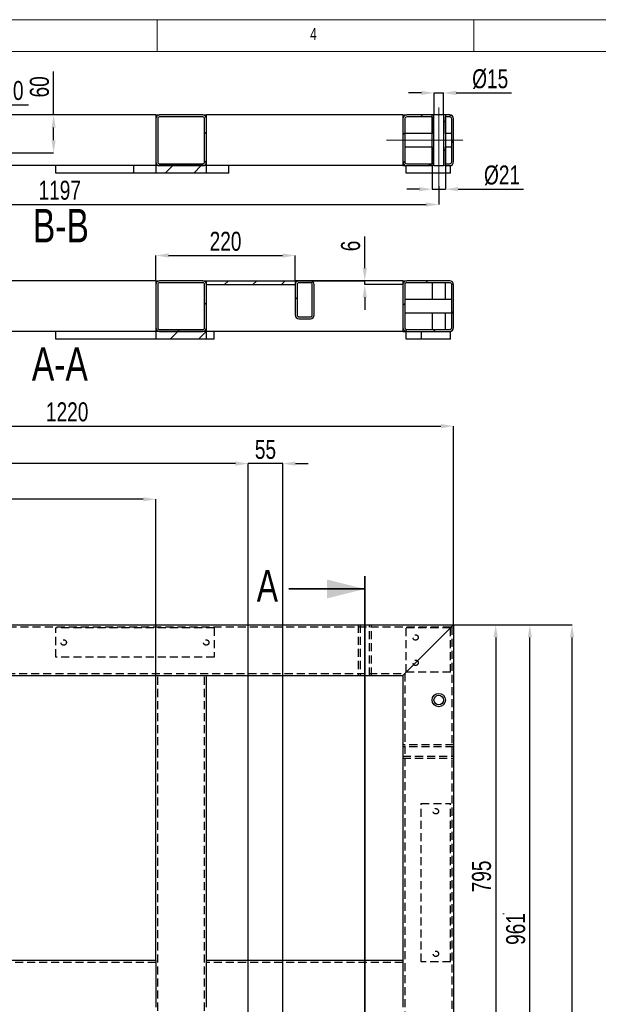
# Model space of a CAD drawing. Header units: millimetres. Extents: x 5 to 3649, y 4 to 418.
# Tile 22 of 105: x 738 to 830, y 259 to 414. Entities that reach past the tile are written whole.
import ezdxf

# ---------------------------------------------------------------- set-up
doc = ezdxf.new("R2010")
doc.units = ezdxf.units.MM
doc.header["$PDSIZE"] = -1
doc.linetypes.add('CENTERX2', pattern=[20.32, 12.7, -2.54, 2.54, -2.54])
doc.linetypes.add('HIDDEN', pattern=[1.905, 1.27, -0.635])
for name, color, linetype in [('COTES', 1, 'Continuous'), ('NOTES', 6, 'Continuous'), ('TRAIT-FINS', 9, 'Continuous'), ('TRAIT-MIXTES', 3, 'CENTERX2'), ('TRAIT-TIRET', 2, 'HIDDEN')]:
    doc.layers.add(name, color=color, linetype=linetype)
doc.layers.add('TRAIT-FORT', color=4, linetype='Continuous', lineweight=25)
doc.styles.add('SLDTEXTSTYLE0', font='TXT', dxfattribs={"width": 0.75})
doc.dimstyles.new('SLDDIMSTYLE0', dxfattribs={"dimtxt": 3, "dimasz": 2, "dimexe": 0, "dimexo": 0.0625, "dimgap": 0.75, "dimtad": 1, "dimdec": 0, "dimlfac": 10, "dimrnd": 1e-09, "dimzin": 12, "dimdsep": 46, "dimtxsty": 'SLDTEXTSTYLE0', "dimsah": 1, "dimcen": 0.09, "dimadec": 0, "dimazin": 3, "dimtfac": 1, "dimtdec": 0, "dimtofl": 0, "dimtmove": 0, "dimatfit": 3, "dimfxl": 1, "dimfrac": 2, "dimtolj": 1, "dimtzin": 12, "dimarcsym": 0})
doc.dimstyles.new('SLDDIMSTYLE1', dxfattribs={"dimtxt": 3, "dimasz": 2, "dimexe": 0, "dimexo": 0.0625, "dimgap": 0.75, "dimtad": 1, "dimdec": 0, "dimlfac": 10, "dimrnd": 1e-09, "dimzin": 12, "dimdsep": 46, "dimtxsty": 'SLDTEXTSTYLE0', "dimsah": 1, "dimcen": 0.09, "dimadec": 0, "dimazin": 3, "dimtfac": 1, "dimtdec": 0, "dimtmove": 0, "dimatfit": 0, "dimfxl": 1, "dimfrac": 2, "dimtolj": 1, "dimtzin": 12, "dimarcsym": 0})
pattern_1 = [(45, (613.036, -0.561), (-13.4704, 13.4704), []), (45, (617.527, -0.561), (-13.4704, 13.4704), []), (45, (622.017, -0.561), (-13.4704, 13.4704), []), (45, (626.507, -0.561), (-13.4704, 13.4704), [])]

# ---------------------------------------------------------------- blocks, each defined once
blk = doc.blocks.new('*D1710')
at = {"layer": 'COTES', "color": 0, "lineweight": -2, "transparency": 16777216}
for p, q in [((684.84, 318.96), (684.84, 350.27)), ((686.84, 350.27), (804.84, 350.27)), ((806.84, 318.96), (806.84, 350.27))]:
    blk.add_line(p, q, dxfattribs=at)
at = {"layer": 'COTES', "color": 0, "transparency": 16777216}
for points in [[(686.84, 350.6), (686.84, 349.93), (684.84, 350.27)], [(804.84, 350.6), (804.84, 349.93), (806.84, 350.27)]]:
    blk.add_solid(points, dxfattribs=at)
at = {"layer": 'Defpoints', "color": 0, "transparency": 16777216}
for p in [(806.84, 350.27), (684.84, 318.89), (806.84, 318.89)]:
    blk.add_point(p, dxfattribs=at)
at = {"layer": 'COTES', "color": 0, "transparency": 16777216, "insert": (745.84, 354.02), "char_height": 3, "attachment_point": 2, "style": 'SLDTEXTSTYLE0'}
blk.add_mtext('\\A1;1220', dxfattribs=at)
blk = doc.blocks.new('*D1711')
at = {"layer": 'COTES', "color": 0, "lineweight": -2, "transparency": 16777216}
for p, q in [((684.84, 318.96), (684.84, 338.71)), ((757.84, 338.71), (686.84, 338.71)), ((759.84, 310.96), (759.84, 338.71))]:
    blk.add_line(p, q, dxfattribs=at)
at = {"layer": 'COTES', "color": 0, "transparency": 16777216}
for points in [[(686.84, 339.04), (686.84, 338.38), (684.84, 338.71)], [(757.84, 339.04), (757.84, 338.38), (759.84, 338.71)]]:
    blk.add_solid(points, dxfattribs=at)
at = {"layer": 'Defpoints', "color": 0, "transparency": 16777216}
for p in [(684.84, 338.71), (684.84, 318.89), (759.84, 310.89)]:
    blk.add_point(p, dxfattribs=at)
at = {"layer": 'COTES', "color": 0, "transparency": 16777216, "insert": (722.34, 342.46), "char_height": 3, "attachment_point": 2, "style": 'SLDTEXTSTYLE0'}
blk.add_mtext('\\A1;750', dxfattribs=at)
blk = doc.blocks.new('*D1722')
at = {"layer": 'COTES', "color": 0, "lineweight": -2, "transparency": 16777216}
for p, q in [((806.9, 318.89), (818.88, 318.89)), ((818.88, 224.82), (818.88, 316.89)), ((781.04, 222.82), (818.88, 222.82))]:
    blk.add_line(p, q, dxfattribs=at)
at = {"layer": 'COTES', "color": 0, "transparency": 16777216}
for points in [[(818.54, 316.89), (819.21, 316.89), (818.88, 318.89)], [(818.54, 224.82), (819.21, 224.82), (818.88, 222.82)]]:
    blk.add_solid(points, dxfattribs=at)
at = {"layer": 'Defpoints', "color": 0, "transparency": 16777216}
for p in [(806.84, 318.89), (818.88, 318.89), (780.98, 222.82)]:
    blk.add_point(p, dxfattribs=at)
at = {"layer": 'COTES', "color": 0, "transparency": 16777216, "insert": (815.13, 270.86), "char_height": 3, "attachment_point": 2, "rotation": 90, "style": 'SLDTEXTSTYLE0'}
blk.add_mtext('\\A1;961', dxfattribs=at)
blk = doc.blocks.new('*D1723')
at = {"layer": 'COTES', "color": 0, "lineweight": -2, "transparency": 16777216}
for p, q in [((806.9, 318.89), (813.49, 318.89)), ((813.49, 316.89), (813.49, 241.41)), ((775.56, 239.41), (813.49, 239.41))]:
    blk.add_line(p, q, dxfattribs=at)
at = {"layer": 'COTES', "color": 0, "transparency": 16777216}
for points in [[(813.15, 316.89), (813.82, 316.89), (813.49, 318.89)], [(813.15, 241.41), (813.82, 241.41), (813.49, 239.41)]]:
    blk.add_solid(points, dxfattribs=at)
at = {"layer": 'Defpoints', "color": 0, "transparency": 16777216}
for p in [(806.84, 318.89), (775.5, 239.41), (813.49, 239.41)]:
    blk.add_point(p, dxfattribs=at)
at = {"layer": 'COTES', "color": 0, "transparency": 16777216, "insert": (809.74, 279.15), "char_height": 3, "attachment_point": 2, "rotation": 90, "style": 'SLDTEXTSTYLE0'}
blk.add_mtext('\\A1;795', dxfattribs=at)
blk = doc.blocks.new('*D1728')
at = {"layer": 'COTES', "color": 0, "lineweight": -2, "transparency": 16777216}
for p, q in [((772.4, 344.34), (770.4, 344.34)), ((774.4, 240.57), (774.4, 344.34)), ((779.88, 344.34), (774.4, 344.34)), ((779.88, 238.13), (779.88, 344.34)), ((781.88, 344.34), (783.88, 344.34))]:
    blk.add_line(p, q, dxfattribs=at)
at = {"layer": 'COTES', "color": 0, "transparency": 16777216}
for points in [[(772.4, 344.68), (772.4, 344.01), (774.4, 344.34)], [(781.88, 344.68), (781.88, 344.01), (779.88, 344.34)]]:
    blk.add_solid(points, dxfattribs=at)
at = {"layer": 'Defpoints', "color": 0, "transparency": 16777216}
for p in [(774.4, 344.34), (774.4, 240.51), (779.88, 238.07)]:
    blk.add_point(p, dxfattribs=at)
at = {"layer": 'COTES', "color": 0, "transparency": 16777216, "insert": (777.14, 348.09), "char_height": 3, "attachment_point": 2, "style": 'SLDTEXTSTYLE0'}
blk.add_mtext('\\A1;55', dxfattribs=at)
blk = doc.blocks.new('*D1729')
at = {"layer": 'COTES', "color": 0, "lineweight": -2, "transparency": 16777216}
for p, q in [((684.84, 318.96), (684.84, 344.34)), ((772.4, 344.34), (686.84, 344.34)), ((774.4, 240.57), (774.4, 344.34))]:
    blk.add_line(p, q, dxfattribs=at)
at = {"layer": 'COTES', "color": 0, "transparency": 16777216}
for points in [[(686.84, 344.68), (686.84, 344.01), (684.84, 344.34)], [(772.4, 344.68), (772.4, 344.01), (774.4, 344.34)]]:
    blk.add_solid(points, dxfattribs=at)
at = {"layer": 'Defpoints', "color": 0, "transparency": 16777216}
for p in [(684.84, 344.34), (684.84, 318.89), (774.4, 240.51)]:
    blk.add_point(p, dxfattribs=at)
at = {"layer": 'COTES', "color": 0, "transparency": 16777216, "insert": (729.62, 348.09), "char_height": 3, "attachment_point": 2, "style": 'SLDTEXTSTYLE0'}
blk.add_mtext('\\A1;896', dxfattribs=at)
blk = doc.blocks.new('*D1731')
at = {"layer": 'COTES', "color": 0, "lineweight": -2, "transparency": 16777216}
for p, q in [((806.9, 318.89), (825.54, 318.89)), ((825.54, 154.77), (825.54, 316.89)), ((804.56, 152.77), (825.54, 152.77))]:
    blk.add_line(p, q, dxfattribs=at)
at = {"layer": 'COTES', "color": 0, "transparency": 16777216}
for points in [[(825.21, 316.89), (825.88, 316.89), (825.54, 318.89)], [(825.21, 154.77), (825.88, 154.77), (825.54, 152.77)]]:
    blk.add_solid(points, dxfattribs=at)
at = {"layer": 'Defpoints', "color": 0, "transparency": 16777216}
for p in [(806.84, 318.89), (825.54, 318.89), (804.5, 152.77)]:
    blk.add_point(p, dxfattribs=at)
at = {"layer": 'COTES', "color": 0, "transparency": 16777216, "insert": (821.79, 235.83), "char_height": 3, "attachment_point": 2, "rotation": 90, "style": 'SLDTEXTSTYLE0'}
blk.add_mtext('\\A1;1661', dxfattribs=at)
blk = doc.blocks.new('*D1809')
at = {"layer": 'COTES', "color": 0, "lineweight": -2, "transparency": 16777216}
for p, q in [((684.84, 391.93), (684.84, 385.26)), ((804.5, 388.17), (804.5, 385.26)), ((686.84, 385.26), (802.5, 385.26))]:
    blk.add_line(p, q, dxfattribs=at)
at = {"layer": 'COTES', "color": 0, "transparency": 16777216}
for points in [[(686.84, 385.59), (686.84, 384.92), (684.84, 385.26)], [(802.5, 385.59), (802.5, 384.92), (804.5, 385.26)]]:
    blk.add_solid(points, dxfattribs=at)
at = {"layer": 'Defpoints', "color": 0, "transparency": 16777216}
for p in [(684.84, 391.99), (804.5, 388.23), (804.5, 385.26)]:
    blk.add_point(p, dxfattribs=at)
at = {"layer": 'COTES', "color": 0, "transparency": 16777216, "insert": (744.67, 389.01), "char_height": 3, "attachment_point": 2, "style": 'SLDTEXTSTYLE0'}
blk.add_mtext('\\A1;1197', dxfattribs=at)
blk = doc.blocks.new('*D1810')
at = {"layer": 'COTES', "color": 0, "lineweight": -2, "transparency": 16777216}
for p, q in [((743.7, 399.39), (743.7, 406.27)), ((759.78, 399.39), (743.7, 399.39)), ((743.7, 395.39), (743.7, 397.39)), ((730.3, 393.39), (743.7, 393.39))]:
    blk.add_line(p, q, dxfattribs=at)
at = {"layer": 'COTES', "color": 0, "transparency": 16777216}
for points in [[(743.37, 397.39), (744.03, 397.39), (743.7, 399.39)], [(743.37, 395.39), (744.03, 395.39), (743.7, 393.39)]]:
    blk.add_solid(points, dxfattribs=at)
at = {"layer": 'Defpoints', "color": 0, "transparency": 16777216}
for p in [(743.7, 399.39), (759.84, 399.39), (730.24, 393.39)]:
    blk.add_point(p, dxfattribs=at)
at = {"layer": 'COTES', "color": 0, "transparency": 16777216, "insert": (739.95, 403.83), "char_height": 3, "attachment_point": 2, "rotation": 90, "style": 'SLDTEXTSTYLE0'}
blk.add_mtext('\\A1;60', dxfattribs=at)
blk = doc.blocks.new('*D1811')
at = {"layer": 'COTES', "color": 0, "lineweight": -2, "transparency": 16777216}
for p, q in [((725.84, 401.01), (723.84, 401.01)), ((727.84, 398.86), (727.84, 401.01)), ((727.84, 401.01), (730.84, 401.01)), ((730.84, 398.86), (730.84, 401.01)), ((732.84, 401.01), (739.72, 401.01))]:
    blk.add_line(p, q, dxfattribs=at)
at = {"layer": 'COTES', "color": 0, "transparency": 16777216}
for points in [[(725.84, 401.34), (725.84, 400.68), (727.84, 401.01)], [(732.84, 401.34), (732.84, 400.68), (730.84, 401.01)]]:
    blk.add_solid(points, dxfattribs=at)
at = {"layer": 'Defpoints', "color": 0, "transparency": 16777216}
for p in [(730.84, 401.01), (727.84, 398.79), (730.84, 398.79)]:
    blk.add_point(p, dxfattribs=at)
at = {"layer": 'COTES', "color": 0, "transparency": 16777216, "insert": (737.28, 404.76), "char_height": 3, "attachment_point": 2, "style": 'SLDTEXTSTYLE0'}
blk.add_mtext('\\A1;30', dxfattribs=at)
blk = doc.blocks.new('*D1813')
at = {"layer": 'COTES', "color": 0, "lineweight": -2, "transparency": 16777216}
for p, q in [((801.75, 402.87), (799.75, 402.87)), ((803.75, 399.46), (803.75, 402.87)), ((803.75, 402.87), (805.25, 402.87)), ((805.25, 399.46), (805.25, 402.87)), ((807.25, 402.87), (816, 402.87))]:
    blk.add_line(p, q, dxfattribs=at)
at = {"layer": 'COTES', "color": 0, "transparency": 16777216}
for points in [[(801.75, 403.21), (801.75, 402.54), (803.75, 402.87)], [(807.25, 403.21), (807.25, 402.54), (805.25, 402.87)]]:
    blk.add_solid(points, dxfattribs=at)
at = {"layer": 'Defpoints', "color": 0, "transparency": 16777216}
for p in [(805.25, 402.87), (803.75, 399.39), (805.25, 399.39)]:
    blk.add_point(p, dxfattribs=at)
at = {"layer": 'COTES', "color": 0, "transparency": 16777216, "insert": (812.62, 406.62), "char_height": 3, "attachment_point": 2, "style": 'SLDTEXTSTYLE0'}
blk.add_mtext('\\A1;%%c15', dxfattribs=at)
blk = doc.blocks.new('*D1814')
at = {"layer": 'COTES', "color": 0, "lineweight": -2, "transparency": 16777216}
for p, q in [((803.45, 391.33), (803.45, 387.67)), ((805.55, 391.33), (805.55, 387.67)), ((801.45, 387.67), (799.45, 387.67)), ((803.45, 387.67), (805.55, 387.67)), ((807.55, 387.67), (817.86, 387.67))]:
    blk.add_line(p, q, dxfattribs=at)
at = {"layer": 'COTES', "color": 0, "transparency": 16777216}
for points in [[(801.45, 388.01), (801.45, 387.34), (803.45, 387.67)], [(807.55, 388.01), (807.55, 387.34), (805.55, 387.67)]]:
    blk.add_solid(points, dxfattribs=at)
at = {"layer": 'Defpoints', "color": 0, "transparency": 16777216}
for p in [(803.45, 391.39), (805.55, 391.39), (805.55, 387.67)]:
    blk.add_point(p, dxfattribs=at)
at = {"layer": 'COTES', "color": 0, "transparency": 16777216, "insert": (814.49, 391.42), "char_height": 3, "attachment_point": 2, "style": 'SLDTEXTSTYLE0'}
blk.add_mtext('\\A1;%%c21', dxfattribs=at)
blk = doc.blocks.new('*D1818')
at = {"layer": 'COTES', "color": 0, "lineweight": -2, "transparency": 16777216}
for p, q in [((759.84, 373.28), (759.84, 377.2)), ((761.84, 377.2), (779.84, 377.2)), ((781.84, 373.28), (781.84, 377.2))]:
    blk.add_line(p, q, dxfattribs=at)
at = {"layer": 'COTES', "color": 0, "transparency": 16777216}
for points in [[(761.84, 377.54), (761.84, 376.87), (759.84, 377.2)], [(779.84, 377.54), (779.84, 376.87), (781.84, 377.2)]]:
    blk.add_solid(points, dxfattribs=at)
at = {"layer": 'Defpoints', "color": 0, "transparency": 16777216}
for p in [(781.84, 377.2), (759.84, 373.21), (781.84, 373.21)]:
    blk.add_point(p, dxfattribs=at)
at = {"layer": 'COTES', "color": 0, "transparency": 16777216, "insert": (770.84, 380.95), "char_height": 3, "attachment_point": 2, "style": 'SLDTEXTSTYLE0'}
blk.add_mtext('\\A1;220', dxfattribs=at)
blk = doc.blocks.new('*D1819')
at = {"layer": 'COTES', "color": 0, "lineweight": -2, "transparency": 16777216}
for p, q in [((792.82, 375.21), (792.82, 380.21)), ((781.9, 373.21), (792.82, 373.21)), ((792.82, 372.61), (792.82, 373.21)), ((798.78, 372.61), (792.82, 372.61)), ((792.82, 370.61), (792.82, 368.61))]:
    blk.add_line(p, q, dxfattribs=at)
at = {"layer": 'COTES', "color": 0, "transparency": 16777216}
for points in [[(792.49, 375.21), (793.16, 375.21), (792.82, 373.21)], [(792.49, 370.61), (793.16, 370.61), (792.82, 372.61)]]:
    blk.add_solid(points, dxfattribs=at)
at = {"layer": 'Defpoints', "color": 0, "transparency": 16777216}
for p in [(781.84, 373.21), (792.82, 373.21), (798.84, 372.61)]:
    blk.add_point(p, dxfattribs=at)
at = {"layer": 'COTES', "color": 0, "transparency": 16777216, "insert": (789.07, 378.71), "char_height": 3, "attachment_point": 2, "rotation": 90, "style": 'SLDTEXTSTYLE0'}
blk.add_mtext('\\A1;6', dxfattribs=at)

msp = doc.modelspace()

# ---------------------------------------------------------------- hatches: boundary and pattern name
at = {"layer": 'TRAIT-FINS'}
h = msp.add_hatch(dxfattribs=at)
h.set_pattern_fill('DIN 201 ACIER ET FONTE', color=256, style=0, pattern_type=2)
h.set_pattern_definition(pattern_1)
edge = h.paths.add_edge_path(flags=0)
edge.add_line((767.240295, 399.392769), (760.440295, 399.392769))
edge.add_arc((760.440295, 398.792769), 0.6, 90, 180)
edge.add_line((759.840295, 398.792769), (759.840295, 391.992769))
edge.add_arc((760.440295, 391.992769), 0.6, 180, 270)
edge.add_line((760.440295, 391.392769), (767.240295, 391.392769))
edge.add_arc((767.240295, 391.992769), 0.6, 270, 360)
edge.add_line((767.840295, 391.992769), (767.840295, 398.792769))
edge.add_arc((767.240295, 398.792769), 0.6, 0, 90)
edge = h.paths.add_edge_path(flags=0)
edge.add_arc((760.440295, 398.792769), 0.3, 90, 180, ccw=False)
edge.add_line((760.440295, 399.092769), (767.240295, 399.092769))
edge.add_arc((767.240295, 398.792769), 0.3, 0, 90, ccw=False)
edge.add_line((767.540295, 398.792769), (767.540295, 391.992769))
edge.add_arc((767.240295, 391.992769), 0.3, 270, 360, ccw=False)
edge.add_line((767.240295, 391.692769), (760.440295, 391.692769))
edge.add_arc((760.440295, 391.992769), 0.3, 180, 270, ccw=False)
edge.add_line((760.140295, 391.992769), (760.140295, 398.792769))
h = msp.add_hatch(dxfattribs=at)
h.set_pattern_fill('DIN 201 ACIER ET FONTE', color=256, style=0, pattern_type=2)
h.set_pattern_definition(pattern_1)
edge = h.paths.add_edge_path(flags=0)
edge.add_line((798.840295, 398.792769), (798.840295, 391.992769))
edge.add_arc((799.440295, 391.992769), 0.6, 180, 270)
edge.add_line((799.440295, 391.392769), (803.447103, 391.392769))
edge.add_line((803.447103, 391.392769), (803.447103, 391.692769))
edge.add_line((803.447103, 391.692769), (799.440295, 391.692769))
edge.add_arc((799.440295, 391.992769), 0.3, 180, 270, ccw=False)
edge.add_line((799.140295, 391.992769), (799.140295, 398.792769))
edge.add_arc((799.440295, 398.792769), 0.3, 90, 180, ccw=False)
edge.add_line((799.440295, 399.092769), (803.447103, 399.092769))
edge.add_line((803.447103, 399.092769), (803.447103, 399.392769))
edge.add_line((803.447103, 399.392769), (799.440295, 399.392769))
edge.add_arc((799.440295, 398.792769), 0.6, 90, 180)
h = msp.add_hatch(dxfattribs=at)
h.set_pattern_fill('DIN 201 ACIER ET FONTE', color=256, style=0, pattern_type=2)
h.set_pattern_definition(pattern_1)
h.paths.add_polyline_path([(803.447103, 399.392769), (803.447103, 391.392769), (803.747171, 391.392769), (803.747171, 399.392769)], flags=0)
h = msp.add_hatch(dxfattribs=at)
h.set_pattern_fill('DIN 201 ACIER ET FONTE', color=256, style=0, pattern_type=2)
h.set_pattern_definition(pattern_1)
h.paths.add_polyline_path([(805.546763, 391.392769), (805.546763, 399.392769), (805.246695, 399.392769), (805.246695, 391.392769)], flags=0)
h = msp.add_hatch(dxfattribs=at)
h.set_pattern_fill('DIN 201 ACIER ET FONTE', color=256, style=0, pattern_type=2)
h.set_pattern_definition(pattern_1)
edge = h.paths.add_edge_path(flags=0)
edge.add_arc((806.240295, 398.792769), 0.3, 0, 90, ccw=False)
edge.add_line((806.540295, 398.792769), (806.540295, 391.992769))
edge.add_arc((806.240295, 391.992769), 0.3, 270, 360, ccw=False)
edge.add_line((806.240295, 391.692769), (805.546763, 391.692769))
edge.add_line((805.546763, 391.692769), (805.546763, 391.392769))
edge.add_line((805.546763, 391.392769), (806.240295, 391.392769))
edge.add_arc((806.240295, 391.992769), 0.6, 270, 360)
edge.add_line((806.840295, 391.992769), (806.840295, 398.792769))
edge.add_arc((806.240295, 398.792769), 0.6, 0, 90)
edge.add_line((806.240295, 399.392769), (805.546763, 399.392769))
edge.add_line((805.546763, 399.392769), (805.546763, 399.092769))
edge.add_line((805.546763, 399.092769), (806.240295, 399.092769))
h = msp.add_hatch(dxfattribs=at)
h.set_pattern_fill('DIN 201 ACIER ET FONTE', color=256, style=0, pattern_type=2)
h.set_pattern_definition(pattern_1)
h.paths.add_polyline_path([(759.840295, 390.192769), (767.840295, 390.192769), (767.840295, 391.392769), (759.840295, 391.392769)], flags=0)
h = msp.add_hatch(dxfattribs=at)
h.set_pattern_fill('DIN 201 ACIER ET FONTE', color=256, style=0, pattern_type=2)
h.set_pattern_definition(pattern_1)
edge = h.paths.add_edge_path(flags=0)
edge.add_line((767.240295, 373.214628), (760.440295, 373.214628))
edge.add_arc((760.440295, 372.614628), 0.6, 90, 180)
edge.add_line((759.840295, 372.614628), (759.840295, 365.814628))
edge.add_arc((760.440295, 365.814628), 0.6, 180, 270)
edge.add_line((760.440295, 365.214628), (767.240295, 365.214628))
edge.add_arc((767.240295, 365.814628), 0.6, 270, 360)
edge.add_line((767.840295, 365.814628), (767.840295, 372.614628))
edge.add_arc((767.240295, 372.614628), 0.6, 0, 90)
edge = h.paths.add_edge_path(flags=0)
edge.add_arc((760.440295, 372.614628), 0.3, 90, 180, ccw=False)
edge.add_line((760.440295, 372.914628), (767.240295, 372.914628))
edge.add_arc((767.240295, 372.614628), 0.3, 0, 90, ccw=False)
edge.add_line((767.540295, 372.614628), (767.540295, 365.814628))
edge.add_arc((767.240295, 365.814628), 0.3, 270, 360, ccw=False)
edge.add_line((767.240295, 365.514628), (760.440295, 365.514628))
edge.add_arc((760.440295, 365.814628), 0.3, 180, 270, ccw=False)
edge.add_line((760.140295, 365.814628), (760.140295, 372.614628))
h = msp.add_hatch(dxfattribs=at)
h.set_pattern_fill('DIN 201 ACIER ET FONTE', color=256, style=0, pattern_type=2)
h.set_pattern_definition(pattern_1)
h.paths.add_polyline_path([(767.840295, 373.214628), (767.840295, 372.614628), (781.840295, 372.614628), (781.840295, 373.214628)], flags=0)
h = msp.add_hatch(dxfattribs=at)
h.set_pattern_fill('DIN 201 ACIER ET FONTE', color=256, style=0, pattern_type=2)
h.set_pattern_definition(pattern_1)
edge = h.paths.add_edge_path(flags=0)
edge.add_line((781.840295, 372.614628), (781.840295, 367.814628))
edge.add_arc((782.440295, 367.814628), 0.6, 180, 270)
edge.add_line((782.440295, 367.214628), (784.240295, 367.214628))
edge.add_arc((784.240295, 367.814628), 0.6, 270, 360)
edge.add_line((784.840295, 367.814628), (784.840295, 372.614628))
edge.add_arc((784.240295, 372.614628), 0.6, 0, 90)
edge.add_line((784.240295, 373.214628), (782.440295, 373.214628))
edge.add_arc((782.440295, 372.614628), 0.6, 90, 180)
edge = h.paths.add_edge_path(flags=0)
edge.add_arc((782.440295, 367.814628), 0.3, 180, 270, ccw=False)
edge.add_line((782.140295, 367.814628), (782.140295, 372.614628))
edge.add_arc((782.440295, 372.614628), 0.3, 90, 180, ccw=False)
edge.add_line((782.440295, 372.914628), (784.240295, 372.914628))
edge.add_arc((784.240295, 372.614628), 0.3, 0, 90, ccw=False)
edge.add_line((784.540295, 372.614628), (784.540295, 367.814628))
edge.add_arc((784.240295, 367.814628), 0.3, 270, 360, ccw=False)
edge.add_line((784.240295, 367.514628), (782.440295, 367.514628))
h = msp.add_hatch(dxfattribs=at)
h.set_pattern_fill('DIN 201 ACIER ET FONTE', color=256, style=0, pattern_type=2)
h.set_pattern_definition(pattern_1)
edge = h.paths.add_edge_path(flags=0)
edge.add_line((806.840295, 365.814628), (806.840295, 372.614628))
edge.add_arc((806.240295, 372.614628), 0.6, 0, 90)
edge.add_line((806.240295, 373.214628), (799.440295, 373.214628))
edge.add_arc((799.440295, 372.614628), 0.6, 90, 180)
edge.add_line((798.840295, 372.614628), (798.840295, 365.814628))
edge.add_arc((799.440295, 365.814628), 0.6, 180, 270)
edge.add_line((799.440295, 365.214628), (806.240295, 365.214628))
edge.add_arc((806.240295, 365.814628), 0.6, 270, 360)
edge = h.paths.add_edge_path(flags=0)
edge.add_arc((806.240295, 372.614628), 0.3, 0, 90, ccw=False)
edge.add_line((806.540295, 372.614628), (806.540295, 365.814628))
edge.add_arc((806.240295, 365.814628), 0.3, 270, 360, ccw=False)
edge.add_line((806.240295, 365.514628), (799.440295, 365.514628))
edge.add_arc((799.440295, 365.814628), 0.3, 180, 270, ccw=False)
edge.add_line((799.140295, 365.814628), (799.140295, 372.614628))
edge.add_arc((799.440295, 372.614628), 0.3, 90, 180, ccw=False)
edge.add_line((799.440295, 372.914628), (806.240295, 372.914628))
h = msp.add_hatch(dxfattribs=at)
h.set_pattern_fill('DIN 201 ACIER ET FONTE', color=256, style=0, pattern_type=2)
h.set_pattern_definition(pattern_1)
h.paths.add_polyline_path([(759.840295, 364.014628), (767.840295, 364.014628), (767.840295, 365.214628), (759.840295, 365.214628)], flags=0)

# ---------------------------------------------------------------- linework, layer by layer
at = {"lineweight": 18}
for p, q in [((1202.036428, 414.439009), (618.036428, 414.439009)), ((760.036428, 409.439009), (760.036428, 414.439009)), ((810.036428, 414.439009), (810.036428, 409.439009)), ((1197.036428, 409.439009), (623.036428, 409.439009))]:
    msp.add_line(p, q, dxfattribs=at)
at = {"lineweight": 35}
for p, q in [((792.840295, 326.549367), (792.840295, 103.255374)), ((780.840295, 324.549367), (792.840295, 324.549367))]:
    msp.add_line(p, q, dxfattribs=at)
msp.add_solid([(792.840295, 324.549367), (786.840295, 326.049367), (786.840295, 323.049367)], dxfattribs=at)
at = {"layer": 'TRAIT-FINS', "lineweight": 18}
msp.add_line((814.840295, 273.236854), (814.617543, 273.236854), dxfattribs=at)
at = {"layer": 'TRAIT-FORT', "lineweight": 25}
for p, q in [((759.840295, 399.392769), (730.240269, 399.392769)), ((759.840295, 399.392769), (759.840295, 398.792769)), ((759.840295, 399.392769), (760.440295, 399.392769)), ((759.840295, 398.792769), (759.840295, 391.992769)), ((760.140295, 398.792769), (760.140295, 391.992769)), ((767.240295, 399.392769), (760.440295, 399.392769)), ((767.240295, 399.092769), (760.440295, 399.092769)), ((767.240295, 399.392769), (767.840295, 399.392769)), ((767.540295, 391.992769), (767.540295, 398.792769)), ((798.840295, 399.392769), (767.840295, 399.392769)), ((767.840295, 398.792769), (767.840295, 399.392769)), ((767.840295, 391.992769), (767.840295, 398.792769)), ((798.840295, 399.392769), (798.840295, 398.792769)), ((798.840295, 399.392769), (799.440295, 399.392769)), ((798.840295, 398.792769), (798.840295, 391.992769)), ((799.140295, 398.792769), (799.140295, 391.992769)), ((803.447103, 399.392769), (799.440295, 399.392769)), ((803.447103, 399.092769), (799.440295, 399.092769)), ((803.446933, 399.092769), (803.446933, 396.442769)), ((803.447103, 399.092769), (803.447103, 399.392769)), ((803.447103, 391.392769), (803.447103, 399.392769)), ((803.747171, 399.392769), (803.447103, 399.392769)), ((803.747171, 391.392769), (803.747171, 399.392769)), ((805.246695, 399.392769), (803.747171, 399.392769)), ((805.246695, 399.392769), (805.246695, 391.392769)), ((805.546763, 399.392769), (805.246695, 399.392769)), ((805.546763, 399.392769), (805.546763, 399.092769)), ((806.240295, 399.392769), (805.546763, 399.392769)), ((805.546763, 399.392769), (805.546763, 391.392769)), ((806.240295, 399.092769), (805.546763, 399.092769)), ((805.546933, 396.442769), (805.546933, 399.092769)), ((806.540295, 391.992769), (806.540295, 398.792769)), ((806.840295, 391.992769), (806.840295, 398.792769)), ((803.447103, 396.442769), (799.140295, 396.442769)), ((806.540295, 396.442769), (805.546763, 396.442769)), ((799.140295, 394.342769), (803.447103, 394.342769)), ((803.446933, 394.342769), (803.446933, 391.692769)), ((805.546763, 394.342769), (806.540295, 394.342769)), ((805.546933, 391.692769), (805.546933, 394.342769)), ((759.840295, 391.992769), (759.840295, 391.392769)), ((767.840295, 391.392769), (767.840295, 391.992769)), ((798.840295, 391.992769), (798.840295, 391.392769)), ((756.340295, 391.392769), (735.640295, 391.392769)), ((744.040295, 390.192769), (744.040295, 391.392769)), ((756.340295, 390.192769), (756.340295, 391.392769)), ((759.840295, 391.392769), (756.340295, 391.392769)), ((767.840295, 391.392769), (759.840295, 391.392769)), ((759.840295, 391.392769), (759.840295, 390.192769)), ((760.440295, 391.692769), (767.240295, 391.692769)), ((760.440295, 391.392769), (767.240295, 391.392769)), ((767.840295, 390.192769), (767.840295, 391.392769)), ((771.340295, 391.392769), (767.840295, 391.392769)), ((798.840295, 391.392769), (771.340295, 391.392769)), ((771.340295, 390.192769), (771.340295, 391.392769)), ((798.840295, 391.392769), (799.340295, 391.392769)), ((799.340295, 390.192769), (799.340295, 391.392769)), ((799.440295, 391.692769), (803.447103, 391.692769)), ((799.440295, 391.392769), (803.447103, 391.392769)), ((803.447103, 391.392769), (803.447103, 391.692769)), ((803.747171, 391.392769), (803.447103, 391.392769)), ((803.747171, 391.392769), (805.246695, 391.392769)), ((805.546763, 391.392769), (805.246695, 391.392769)), ((805.546763, 391.692769), (805.546763, 391.392769)), ((805.546763, 391.692769), (806.240295, 391.692769)), ((805.546763, 391.392769), (806.240295, 391.392769)), ((806.340295, 390.192769), (806.340295, 391.392769)), ((756.340295, 390.192769), (744.040295, 390.192769)), ((759.840295, 390.192769), (756.340295, 390.192769)), ((767.840295, 390.192769), (759.840295, 390.192769)), ((771.340295, 390.192769), (767.840295, 390.192769)), ((806.340295, 390.192769), (799.340295, 390.192769)), ((759.840295, 373.214628), (730.240269, 373.214628)), ((759.840295, 373.214628), (759.840295, 372.614628)), ((759.840295, 373.214628), (760.440295, 373.214628)), ((767.240295, 373.214628), (760.440295, 373.214628)), ((767.240295, 373.214628), (767.840295, 373.214628)), ((767.840295, 373.214628), (781.840295, 373.214628)), ((767.840295, 372.614628), (767.840295, 373.214628)), ((781.840295, 373.214628), (781.840295, 372.614628)), ((782.440295, 373.214628), (781.840295, 373.214628)), ((784.240295, 373.214628), (782.440295, 373.214628)), ((798.840295, 373.214628), (784.240295, 373.214628)), ((798.840295, 373.214628), (798.840295, 372.614628)), ((798.840295, 373.214628), (799.440295, 373.214628)), ((806.240295, 373.214628), (799.440295, 373.214628)), ((759.840295, 372.614628), (759.840295, 365.814628)), ((760.140295, 372.614628), (760.140295, 365.814628)), ((767.240295, 372.914628), (760.440295, 372.914628)), ((767.540295, 365.814628), (767.540295, 372.614628)), ((767.840295, 372.614628), (781.840295, 372.614628)), ((767.840295, 365.814628), (767.840295, 372.614628)), ((781.840295, 372.614628), (781.840295, 367.814628)), ((782.140295, 372.614628), (782.140295, 367.814628)), ((784.240295, 372.914628), (782.440295, 372.914628)), ((784.540295, 367.814628), (784.540295, 372.614628)), ((784.840295, 367.814628), (784.840295, 372.614628)), ((798.840295, 372.614628), (798.840295, 365.814628)), ((799.140295, 372.614628), (799.140295, 365.814628)), ((806.240295, 372.914628), (799.440295, 372.914628)), ((803.446933, 372.914628), (803.446933, 370.264628)), ((805.546933, 370.264628), (805.546933, 372.914628)), ((806.540295, 365.814628), (806.540295, 372.614628)), ((806.840295, 365.814628), (806.840295, 372.614628)), ((806.540295, 370.264628), (799.140295, 370.264628)), ((782.440295, 367.514628), (784.240295, 367.514628)), ((782.440295, 367.214628), (784.240295, 367.214628)), ((799.140295, 368.164628), (806.540295, 368.164628)), ((803.446933, 368.164628), (803.446933, 365.514628)), ((805.546933, 365.514628), (805.546933, 368.164628)), ((759.840295, 365.814628), (759.840295, 365.214628)), ((760.440295, 365.514628), (767.240295, 365.514628)), ((767.840295, 365.214628), (767.840295, 365.814628)), ((798.840295, 365.814628), (798.840295, 365.214628)), ((799.440295, 365.514628), (806.240295, 365.514628)), ((759.840295, 365.214628), (692.840295, 365.214628)), ((744.040295, 364.014628), (744.040295, 365.214628)), ((759.840295, 364.014628), (744.040295, 364.014628)), ((767.840295, 365.214628), (759.840295, 365.214628)), ((759.840295, 365.214628), (759.840295, 364.014628)), ((767.840295, 364.014628), (759.840295, 364.014628)), ((760.440295, 365.214628), (767.240295, 365.214628)), ((767.840295, 364.014628), (767.840295, 365.214628)), ((798.840295, 365.214628), (767.840295, 365.214628)), ((769.040295, 364.014628), (767.840295, 364.014628)), ((769.040295, 364.014628), (769.040295, 365.214628)), ((798.840295, 365.214628), (799.340295, 365.214628)), ((799.340295, 364.014628), (799.340295, 365.214628)), ((801.740295, 364.014628), (799.340295, 364.014628)), ((799.440295, 365.214628), (806.240295, 365.214628)), ((801.740295, 365.214628), (801.740295, 364.014628)), ((806.340295, 364.014628), (801.740295, 364.014628)), ((806.340295, 364.014628), (806.340295, 365.214628)), ((684.840295, 318.893708), (806.840295, 318.893708)), ((806.840295, 318.893708), (806.240295, 318.293708)), ((806.240295, 318.293708), (806.840295, 318.893708)), ((806.840295, 318.893708), (806.840295, 110.893708)), ((806.240295, 318.293708), (799.440295, 311.493708)), ((799.440295, 311.493708), (798.840295, 310.893708)), ((798.840295, 310.893708), (799.440295, 311.493708)), ((730.840269, 310.893708), (759.840295, 310.893708)), ((759.840295, 265.893708), (759.840295, 310.893708)), ((759.840295, 310.893708), (760.440295, 310.893708)), ((760.440295, 310.893708), (767.240295, 310.893708)), ((767.240295, 310.893708), (767.840295, 310.893708)), ((767.840295, 310.893708), (798.840295, 310.893708)), ((767.840295, 265.893708), (767.840295, 310.893708)), ((798.840295, 310.893708), (798.840295, 265.893708)), ((759.840295, 265.893708), (730.840269, 265.893708)), ((759.840295, 265.893708), (759.840295, 265.293708)), ((798.840295, 265.893708), (767.840295, 265.893708)), ((767.840295, 265.293708), (767.840295, 265.893708)), ((798.840295, 265.893708), (798.840295, 265.293708)), ((759.840295, 265.293708), (759.840295, 258.493708)), ((767.840295, 258.493708), (767.840295, 265.293708)), ((798.840295, 265.293708), (798.840295, 258.493708))]:
    msp.add_line(p, q, dxfattribs=at)
for radius in [1.05, 0.75]:
    msp.add_circle((804.496933, 307.012075), radius, dxfattribs=at)
for centre, radius, start, end in [((760.440295, 398.792769), 0.6, 90, 180), ((760.440295, 398.792769), 0.3, 90, 180), ((767.240295, 398.792769), 0.6, 0, 90), ((767.240295, 398.792769), 0.3, 0, 90), ((799.440295, 398.792769), 0.6, 90, 180), ((799.440295, 398.792769), 0.3, 90, 180), ((806.240295, 398.792769), 0.6, 0, 90), ((806.240295, 398.792769), 0.3, 0, 90), ((760.440295, 391.992769), 0.6, 180, 270), ((760.440295, 391.992769), 0.3, 180, 270), ((767.240295, 391.992769), 0.6, 270, 0), ((767.240295, 391.992769), 0.3, 270, 0), ((799.440295, 391.992769), 0.6, 180, 270), ((799.440295, 391.992769), 0.3, 180, 270), ((806.240295, 391.992769), 0.6, 270, 0), ((806.240295, 391.992769), 0.3, 270, 0), ((760.440295, 372.614628), 0.6, 90, 180), ((767.240295, 372.614628), 0.6, 0, 90), ((782.440295, 372.614628), 0.6, 90, 180), ((784.240295, 372.614628), 0.6, 0, 90), ((799.440295, 372.614628), 0.6, 90, 180), ((806.240295, 372.614628), 0.6, 0, 90), ((760.440295, 372.614628), 0.3, 90, 180), ((767.240295, 372.614628), 0.3, 0, 90), ((782.440295, 372.614628), 0.3, 90, 180), ((784.240295, 372.614628), 0.3, 0, 90), ((799.440295, 372.614628), 0.3, 90, 180), ((806.240295, 372.614628), 0.3, 0, 90), ((782.440295, 367.814628), 0.6, 180, 270), ((782.440295, 367.814628), 0.3, 180, 270), ((784.240295, 367.814628), 0.3, 270, 0), ((784.240295, 367.814628), 0.6, 270, 0), ((760.440295, 365.814628), 0.6, 180, 270), ((760.440295, 365.814628), 0.3, 180, 270), ((767.240295, 365.814628), 0.6, 270, 0), ((767.240295, 365.814628), 0.3, 270, 0), ((799.440295, 365.814628), 0.6, 180, 270), ((799.440295, 365.814628), 0.3, 180, 270), ((806.240295, 365.814628), 0.6, 270, 0), ((806.240295, 365.814628), 0.3, 270, 0)]:
    msp.add_arc(centre, radius, start, end, dxfattribs=at)
at = {"layer": 'TRAIT-MIXTES', "lineweight": 18}
for p, q in [((804.496933, 400.54959), (804.496933, 388.229342)), ((796.258281, 395.392769), (808.306415, 395.392769))]:
    msp.add_line(p, q, dxfattribs=at)
at = {"layer": 'TRAIT-TIRET'}
for p, q in [((791.790295, 318.893708), (791.790295, 318.593708)), ((791.790295, 318.893708), (791.790295, 310.893708)), ((792.090295, 318.893708), (792.090295, 310.893708)), ((793.590295, 310.893708), (793.590295, 318.893708)), ((793.890295, 318.593708), (793.890295, 318.893708)), ((793.890295, 310.893708), (793.890295, 318.893708)), ((685.140295, 318.593708), (806.540295, 318.593708)), ((744.040295, 313.793708), (744.040295, 318.393708)), ((769.040295, 318.393708), (744.040295, 318.393708)), ((769.040295, 318.393708), (769.040295, 313.793708)), ((799.340295, 311.393708), (799.340295, 318.393708)), ((806.340295, 318.393708), (799.340295, 318.393708)), ((806.340295, 311.393708), (806.340295, 318.393708)), ((806.540295, 318.593708), (806.540295, 111.193708)), ((769.040295, 313.793708), (744.040295, 313.793708)), ((692.540295, 311.193708), (799.140295, 311.193708)), ((791.790295, 311.193708), (791.790295, 310.893708)), ((793.890295, 310.893708), (793.890295, 311.193708)), ((799.140295, 311.193708), (799.140295, 118.593708)), ((806.340295, 311.393708), (799.340295, 311.393708)), ((760.140295, 118.893708), (760.140295, 310.893708)), ((767.540295, 118.893708), (767.540295, 310.893708)), ((799.140295, 299.943708), (798.840295, 299.943708)), ((806.840295, 299.943708), (798.840295, 299.943708)), ((806.840295, 299.643708), (798.840295, 299.643708)), ((806.840295, 299.943708), (806.540295, 299.943708)), ((798.840295, 298.143708), (806.840295, 298.143708)), ((798.840295, 297.843708), (799.140295, 297.843708)), ((798.840295, 297.843708), (806.840295, 297.843708)), ((806.540295, 297.843708), (806.840295, 297.843708)), ((801.740295, 265.693708), (801.740295, 290.693708)), ((801.740295, 290.693708), (806.340295, 290.693708)), ((806.340295, 265.693708), (806.340295, 290.693708)), ((759.840295, 265.593708), (692.840295, 265.593708)), ((798.840295, 265.593708), (767.840295, 265.593708)), ((806.340295, 265.693708), (801.740295, 265.693708))]:
    msp.add_line(p, q, dxfattribs=at)
for centre in [(800.840295, 316.893708), (745.290295, 316.093708), (767.790295, 316.093708), (800.840295, 312.893708), (804.040295, 289.443708), (804.040295, 266.943708)]:
    msp.add_circle(centre, 0.425, dxfattribs=at)

# ---------------------------------------------------------------- texts
at = {"insert": (775.773788, 327.563301), "char_height": 5, "attachment_point": 1, "style": 'SLDTEXTSTYLE0'}
msp.add_mtext('A', dxfattribs=at)
at = {"layer": 'NOTES', "style": 'SLDTEXTSTYLE0'}
for s, insert, char_height, attachment_point in [('4', (784.203103, 413.107026), 1.852083, 1), ('B-B', (744.850716, 384.564471), 5.2916667, 2), ('A-A', (744.687872, 362.721594), 5.2916667, 2)]:
    msp.add_mtext(s, dxfattribs=dict(at, insert=insert, char_height=char_height, attachment_point=attachment_point))

# ---------------------------------------------------------------- dimensions: what is measured, and where the dimension line sits
at = {"layer": 'COTES'}
for base, p1, p2, dimstyle, picture, middle in [((743.699891, 399.392769), (730.240269, 393.392769), (759.840295, 399.392769), 'SLDDIMSTYLE0', '*D1810', (743.699891, 403.830269)), ((792.82225, 373.214628), (798.840295, 372.614628), (781.840295, 373.214628), 'SLDDIMSTYLE1', '*D1819', (792.82225, 378.714628)), ((813.486327, 239.409711), (806.840295, 318.893708), (775.498422, 239.409711), 'SLDDIMSTYLE0', '*D1723', (813.486327, 279.151709)), ((818.877918, 318.893708), (780.979694, 222.81759), (806.840295, 318.893708), 'SLDDIMSTYLE0', '*D1722', (818.877918, 270.855649)), ((825.542043, 318.893708), (804.496933, 152.774806), (806.840295, 318.893708), 'SLDDIMSTYLE0', '*D1731', (825.542043, 235.834257))]:
    dim = msp.add_linear_dim(base=base, p1=p1, p2=p2, angle=90, dimstyle=dimstyle, dxfattribs=at)
    dim.commit()
    dim.dimension.update_dxf_attribs({"geometry": picture, "text_midpoint": middle, "dimtype": 160})
for base, p1, p2, picture, middle in [((805.246695, 402.87464), (803.747171, 399.392769), (805.246695, 399.392769), '*D1813', (812.621695, 402.87464)), ((805.546763, 387.67194), (803.447103, 391.392769), (805.546763, 391.392769), '*D1814', (814.489578, 387.67194))]:
    dim = msp.add_linear_dim(base=base, p1=p1, p2=p2, text='%%c<>', dimstyle='SLDDIMSTYLE1', dxfattribs=at)
    dim.commit()
    dim.dimension.update_dxf_attribs({"geometry": picture, "text_midpoint": middle, "dimtype": 160})
for base, p1, p2, dimstyle, picture, middle in [((730.840269, 401.010223), (727.840269, 398.792769), (730.840269, 398.792769), 'SLDDIMSTYLE1', '*D1811', (737.277769, 401.010223)), ((804.496933, 385.256091), (684.840295, 391.992769), (804.496933, 388.229342), 'SLDDIMSTYLE0', '*D1809', (744.668614, 385.256091)), ((781.840295, 377.202084), (759.840295, 373.214628), (781.840295, 373.214628), 'SLDDIMSTYLE0', '*D1818', (770.840295, 377.202084)), ((806.840295, 350.268267), (684.840295, 318.893708), (806.840295, 318.893708), 'SLDDIMSTYLE0', '*D1710', (745.840295, 350.268267)), ((684.840295, 344.341706), (774.398422, 240.509711), (684.840295, 318.893708), 'SLDDIMSTYLE0', '*D1729', (729.619358, 344.341706)), ((774.398422, 344.341706), (779.879694, 238.069291), (774.398422, 240.509711), 'SLDDIMSTYLE1', '*D1728', (777.139058, 344.341706)), ((684.840295, 338.711456), (759.840295, 310.893708), (684.840295, 318.893708), 'SLDDIMSTYLE0', '*D1711', (722.340295, 338.711456))]:
    dim = msp.add_linear_dim(base=base, p1=p1, p2=p2, dimstyle=dimstyle, dxfattribs=at)
    dim.commit()
    dim.dimension.update_dxf_attribs({"geometry": picture, "text_midpoint": middle, "dimtype": 160})

doc.saveas('drawing.dxf')
